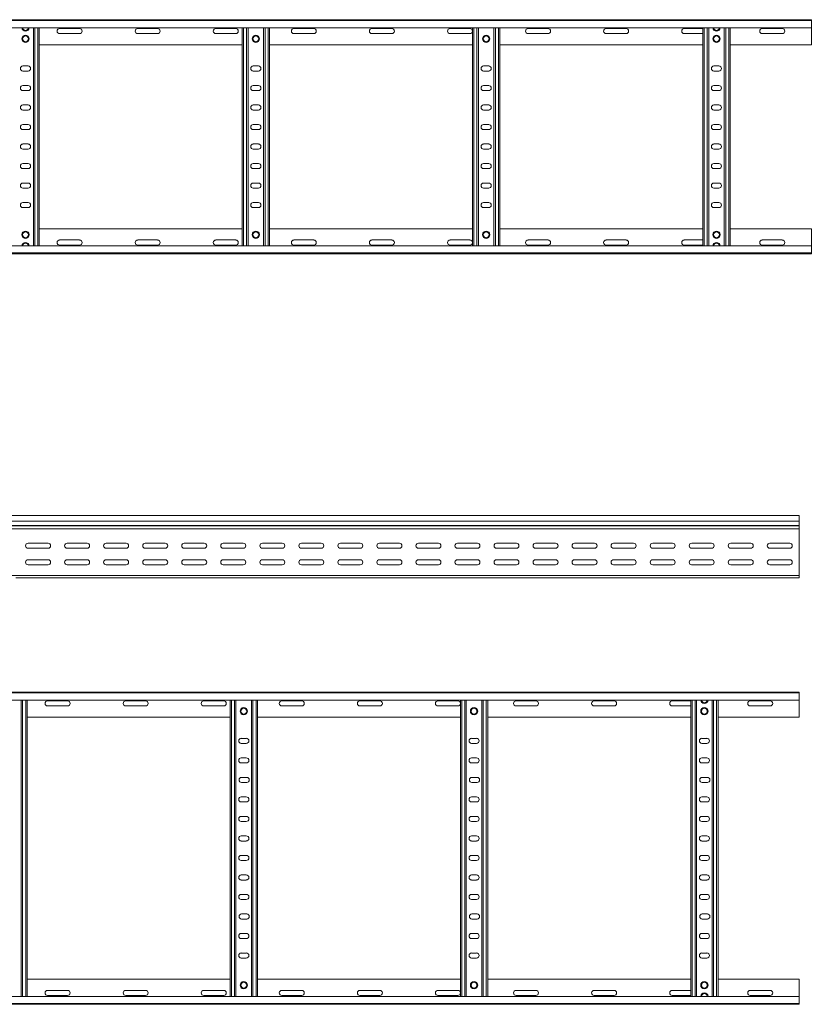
# Model space of a CAD drawing. Header units: millimetres. Extents: x -587 to 3585, y -4791 to -106.
# Tile 10 of 12: x 2571 to 3585, y -2365 to -1104. Entities that reach past the tile are written whole.
import ezdxf

# ---------------------------------------------------------------- set-up
doc = ezdxf.new("R2010")
doc.units = ezdxf.units.MM

msp = doc.modelspace()

# ---------------------------------------------------------------- linework, layer by layer
at = {"color": 7, "linetype": 'Continuous', "lineweight": 15}
for p, q in [((638.2, -1103.7), (3585.3, -1103.7)), ((3585.3, -1104.8), (638.3, -1104.8)), ((3585.3, -1103.7), (3585.3, -1104.8)), ((3585.3, -1104.8), (3585.3, -1113.9)), ((638.3, -1113.9), (3585.3, -1113.9)), ((2588.8, -1393.4), (2588.8, -1113.9)), ((2596.3, -1393.4), (2596.3, -1113.9)), ((2648, -1114.9), (2622.5, -1114.9)), ((2622.5, -1121.4), (2648, -1121.4)), ((2748, -1114.9), (2722.5, -1114.9)), ((2722.5, -1121.4), (2748, -1121.4)), ((2848, -1114.9), (2822.5, -1114.9)), ((2822.5, -1121.4), (2848, -1121.4)), ((2856.3, -1393.4), (2856.3, -1113.9)), ((2863.8, -1393.4), (2863.8, -1113.9)), ((2883.8, -1393.4), (2883.8, -1113.9)), ((2891.3, -1393.4), (2891.3, -1113.9)), ((2948, -1114.9), (2922.5, -1114.9)), ((2922.5, -1121.4), (2948, -1121.4)), ((3048, -1114.9), (3022.5, -1114.9)), ((3022.5, -1121.4), (3048, -1121.4)), ((3148, -1114.9), (3122.5, -1114.9)), ((3122.5, -1121.4), (3148, -1121.4)), ((3151.3, -1393.4), (3151.3, -1113.9)), ((3158.8, -1393.4), (3158.8, -1113.9)), ((3178.8, -1393.4), (3178.8, -1113.9)), ((3186.3, -1393.4), (3186.3, -1113.9)), ((3248, -1114.9), (3222.5, -1114.9)), ((3222.5, -1121.4), (3248, -1121.4)), ((3348, -1114.9), (3322.5, -1114.9)), ((3322.5, -1121.4), (3348, -1121.4)), ((3446.3, -1114.9), (3422.5, -1114.9)), ((3422.5, -1121.4), (3446.3, -1121.4)), ((3446.3, -1393.4), (3446.3, -1113.9)), ((3453.8, -1393.4), (3453.8, -1113.9)), ((3473.8, -1393.4), (3473.8, -1113.9)), ((3481.3, -1393.4), (3481.3, -1113.9)), ((3548, -1114.9), (3522.5, -1114.9)), ((3522.5, -1121.4), (3548, -1121.4)), ((3585.3, -1113.9), (3585.3, -1135.7)), ((2596.3, -1135.7), (2856.3, -1135.7)), ((2891.3, -1135.7), (3151.3, -1135.7)), ((3186.3, -1135.7), (3446.3, -1135.7)), ((3481.3, -1135.7), (3585.3, -1135.7)), ((2582, -1162.9), (2575.5, -1162.9)), ((2575.5, -1169.4), (2582, -1169.4)), ((2877, -1162.9), (2870.5, -1162.9)), ((2870.5, -1169.4), (2877, -1169.4)), ((3172, -1162.9), (3165.5, -1162.9)), ((3165.5, -1169.4), (3172, -1169.4)), ((3467, -1162.9), (3460.5, -1162.9)), ((3460.5, -1169.4), (3467, -1169.4)), ((2582, -1187.9), (2575.5, -1187.9)), ((2575.5, -1194.4), (2582, -1194.4)), ((2877, -1187.9), (2870.5, -1187.9)), ((2870.5, -1194.4), (2877, -1194.4)), ((3172, -1187.9), (3165.5, -1187.9)), ((3165.5, -1194.4), (3172, -1194.4)), ((3467, -1187.9), (3460.5, -1187.9)), ((3460.5, -1194.4), (3467, -1194.4)), ((2582, -1212.9), (2575.5, -1212.9)), ((2575.5, -1219.4), (2582, -1219.4)), ((2877, -1212.9), (2870.5, -1212.9)), ((2870.5, -1219.4), (2877, -1219.4)), ((3172, -1212.9), (3165.5, -1212.9)), ((3165.5, -1219.4), (3172, -1219.4)), ((3467, -1212.9), (3460.5, -1212.9)), ((3460.5, -1219.4), (3467, -1219.4)), ((2582, -1237.9), (2575.5, -1237.9)), ((2575.5, -1244.4), (2582, -1244.4)), ((2877, -1237.9), (2870.5, -1237.9)), ((2870.5, -1244.4), (2877, -1244.4)), ((3172, -1237.9), (3165.5, -1237.9)), ((3165.5, -1244.4), (3172, -1244.4)), ((3467, -1237.9), (3460.5, -1237.9)), ((3460.5, -1244.4), (3467, -1244.4)), ((2582, -1262.9), (2575.5, -1262.9)), ((2575.5, -1269.4), (2582, -1269.4)), ((2877, -1262.9), (2870.5, -1262.9)), ((2870.5, -1269.4), (2877, -1269.4)), ((3172, -1262.9), (3165.5, -1262.9)), ((3165.5, -1269.4), (3172, -1269.4)), ((3467, -1262.9), (3460.5, -1262.9)), ((3460.5, -1269.4), (3467, -1269.4)), ((2582, -1287.9), (2575.5, -1287.9)), ((2575.5, -1294.4), (2582, -1294.4)), ((2877, -1287.9), (2870.5, -1287.9)), ((2870.5, -1294.4), (2877, -1294.4)), ((3172, -1287.9), (3165.5, -1287.9)), ((3165.5, -1294.4), (3172, -1294.4)), ((3467, -1287.9), (3460.5, -1287.9)), ((3460.5, -1294.4), (3467, -1294.4)), ((2582, -1312.9), (2575.5, -1312.9)), ((2575.5, -1319.4), (2582, -1319.4)), ((2877, -1312.9), (2870.5, -1312.9)), ((2870.5, -1319.4), (2877, -1319.4)), ((3172, -1312.9), (3165.5, -1312.9)), ((3165.5, -1319.4), (3172, -1319.4)), ((3467, -1312.9), (3460.5, -1312.9)), ((3460.5, -1319.4), (3467, -1319.4)), ((2582, -1337.9), (2575.5, -1337.9)), ((2575.5, -1344.4), (2582, -1344.4)), ((2877, -1337.9), (2870.5, -1337.9)), ((2870.5, -1344.4), (2877, -1344.4)), ((3172, -1337.9), (3165.5, -1337.9)), ((3165.5, -1344.4), (3172, -1344.4)), ((3467, -1337.9), (3460.5, -1337.9)), ((3460.5, -1344.4), (3467, -1344.4)), ((2596.3, -1371.7), (2856.3, -1371.7)), ((2891.3, -1371.7), (3151.3, -1371.7)), ((3186.3, -1371.7), (3446.3, -1371.7)), ((3481.3, -1371.7), (3585.3, -1371.7)), ((3585.3, -1393.4), (3585.3, -1371.7)), ((2622.5, -1385.9), (2648, -1385.9)), ((2722.5, -1385.9), (2748, -1385.9)), ((2822.5, -1385.9), (2848, -1385.9)), ((2922.5, -1385.9), (2948, -1385.9)), ((3022.5, -1385.9), (3048, -1385.9)), ((3122.5, -1385.9), (3148, -1385.9)), ((3222.5, -1385.9), (3248, -1385.9)), ((3322.5, -1385.9), (3348, -1385.9)), ((3422.5, -1385.9), (3446.3, -1385.9)), ((3522.5, -1385.9), (3548, -1385.9)), ((3585.3, -1393.4), (638.3, -1393.4)), ((2648, -1392.4), (2622.5, -1392.4)), ((2748, -1392.4), (2722.5, -1392.4)), ((2848, -1392.4), (2822.5, -1392.4)), ((2948, -1392.4), (2922.5, -1392.4)), ((3048, -1392.4), (3022.5, -1392.4)), ((3148, -1392.4), (3122.5, -1392.4)), ((3248, -1392.4), (3222.5, -1392.4)), ((3348, -1392.4), (3322.5, -1392.4)), ((3446.3, -1392.4), (3422.5, -1392.4)), ((3548, -1392.4), (3522.5, -1392.4)), ((3585.3, -1402.5), (3585.3, -1393.4)), ((638.2, -1403.7), (3585.3, -1403.7)), ((638.3, -1402.5), (3585.3, -1402.5)), ((3585.3, -1403.7), (3585.3, -1402.5)), ((3569.8, -1738.8), (622.8, -1738.8)), ((3569.8, -1746.3), (3569.8, -1738.8)), ((622.8, -1746.3), (3569.8, -1746.3)), ((622.8, -1751.6), (3569.8, -1751.6)), ((622.8, -1751.9), (3569.8, -1751.9)), ((3569.8, -1751.6), (3569.8, -1746.3)), ((3569.8, -1751.6), (3569.8, -1751.9)), ((3569.8, -1756.1), (3569.8, -1751.9)), ((622.7, -1756.1), (3569.8, -1756.1)), ((3569.8, -1756.1), (3569.8, -1815.8)), ((2582.1, -1774.3), (2607.6, -1774.3)), ((2632.1, -1774.3), (2657.6, -1774.3)), ((2682.1, -1774.3), (2707.6, -1774.3)), ((2732.1, -1774.3), (2757.6, -1774.3)), ((2782.1, -1774.3), (2807.6, -1774.3)), ((2832.1, -1774.3), (2857.6, -1774.3)), ((2882.1, -1774.3), (2907.6, -1774.3)), ((2932.1, -1774.3), (2957.6, -1774.3)), ((2982.1, -1774.3), (3007.6, -1774.3)), ((3032.1, -1774.3), (3057.6, -1774.3)), ((3082.1, -1774.3), (3107.6, -1774.3)), ((3132.1, -1774.3), (3157.6, -1774.3)), ((3182.1, -1774.3), (3207.6, -1774.3)), ((3232.1, -1774.3), (3257.6, -1774.3)), ((3282.1, -1774.3), (3307.6, -1774.3)), ((3332.1, -1774.3), (3357.6, -1774.3)), ((3382.1, -1774.3), (3407.6, -1774.3)), ((3432.1, -1774.3), (3457.6, -1774.3)), ((3482.1, -1774.3), (3507.6, -1774.3)), ((3532.1, -1774.3), (3557.6, -1774.3)), ((2607.6, -1780.8), (2582.1, -1780.8)), ((2657.6, -1780.8), (2632.1, -1780.8)), ((2707.6, -1780.8), (2682.1, -1780.8)), ((2757.6, -1780.8), (2732.1, -1780.8)), ((2807.6, -1780.8), (2782.1, -1780.8)), ((2857.6, -1780.8), (2832.1, -1780.8)), ((2907.6, -1780.8), (2882.1, -1780.8)), ((2957.6, -1780.8), (2932.1, -1780.8)), ((3007.6, -1780.8), (2982.1, -1780.8)), ((3057.6, -1780.8), (3032.1, -1780.8)), ((3107.6, -1780.8), (3082.1, -1780.8)), ((3157.6, -1780.8), (3132.1, -1780.8)), ((3207.6, -1780.8), (3182.1, -1780.8)), ((3257.6, -1780.8), (3232.1, -1780.8)), ((3307.6, -1780.8), (3282.1, -1780.8)), ((3357.6, -1780.8), (3332.1, -1780.8)), ((3407.6, -1780.8), (3382.1, -1780.8)), ((3457.6, -1780.8), (3432.1, -1780.8)), ((3507.6, -1780.8), (3482.1, -1780.8)), ((3557.6, -1780.8), (3532.1, -1780.8)), ((2582.1, -1795.6), (2607.6, -1795.6)), ((2607.6, -1802.1), (2582.1, -1802.1)), ((2632.1, -1795.6), (2657.6, -1795.6)), ((2657.6, -1802.1), (2632.1, -1802.1)), ((2682.1, -1795.6), (2707.6, -1795.6)), ((2707.6, -1802.1), (2682.1, -1802.1)), ((2732.1, -1795.6), (2757.6, -1795.6)), ((2757.6, -1802.1), (2732.1, -1802.1)), ((2782.1, -1795.6), (2807.6, -1795.6)), ((2807.6, -1802.1), (2782.1, -1802.1)), ((2832.1, -1795.6), (2857.6, -1795.6)), ((2857.6, -1802.1), (2832.1, -1802.1)), ((2842.6, -1801.9), (2846.5, -1801.9)), ((2882.1, -1795.6), (2907.6, -1795.6)), ((2907.6, -1802.1), (2882.1, -1802.1)), ((2932.1, -1795.6), (2957.6, -1795.6)), ((2957.6, -1802.1), (2932.1, -1802.1)), ((2982.1, -1795.6), (3007.6, -1795.6)), ((3007.6, -1802.1), (2982.1, -1802.1)), ((3032.1, -1795.6), (3057.6, -1795.6)), ((3057.6, -1802.1), (3032.1, -1802.1)), ((3082.1, -1795.6), (3107.6, -1795.6)), ((3107.6, -1802.1), (3082.1, -1802.1)), ((3132.1, -1795.6), (3157.6, -1795.6)), ((3157.6, -1802.1), (3132.1, -1802.1)), ((3137.6, -1801.9), (3141.5, -1801.9)), ((3182.1, -1795.6), (3207.6, -1795.6)), ((3207.6, -1802.1), (3182.1, -1802.1)), ((3232.1, -1795.6), (3257.6, -1795.6)), ((3257.6, -1802.1), (3232.1, -1802.1)), ((3282.1, -1795.6), (3307.6, -1795.6)), ((3307.6, -1802.1), (3282.1, -1802.1)), ((3332.1, -1795.6), (3357.6, -1795.6)), ((3357.6, -1802.1), (3332.1, -1802.1)), ((3382.1, -1795.6), (3407.6, -1795.6)), ((3407.6, -1802.1), (3382.1, -1802.1)), ((3432.1, -1795.6), (3457.6, -1795.6)), ((3457.6, -1802.1), (3432.1, -1802.1)), ((3432.6, -1801.9), (3436.5, -1801.9)), ((3482.1, -1795.6), (3507.6, -1795.6)), ((3507.6, -1802.1), (3482.1, -1802.1)), ((3532.1, -1795.6), (3557.6, -1795.6)), ((3557.6, -1802.1), (3532.1, -1802.1)), ((622.8, -1815.8), (3569.8, -1815.8)), ((3569.8, -1818.8), (3569.8, -1815.8)), ((2566.2, -1818.8), (3445.4, -1818.8)), ((3445.4, -1818.8), (3451.2, -1818.8)), ((3451.2, -1818.8), (3569.8, -1818.8)), ((622.7, -1965.1), (3569.8, -1965.1)), ((3569.8, -1966.2), (622.8, -1966.2)), ((3569.8, -1965.1), (3569.8, -1966.2)), ((3569.8, -1966.2), (3569.8, -1975.3)), ((622.8, -1975.3), (3569.8, -1975.3)), ((2573.3, -2354.9), (2573.3, -1975.3)), ((2580.8, -2354.9), (2580.8, -1975.3)), ((2632.6, -1976.4), (2607.1, -1976.4)), ((2732.6, -1976.4), (2707.1, -1976.4)), ((2832.6, -1976.4), (2807.1, -1976.4)), ((2840.8, -2354.9), (2840.8, -1975.3)), ((2848.3, -2354.9), (2848.3, -1975.3)), ((2868.3, -2354.9), (2868.3, -1975.3)), ((2875.8, -2354.9), (2875.8, -1975.3)), ((2932.6, -1976.4), (2907.1, -1976.4)), ((3032.6, -1976.4), (3007.1, -1976.4)), ((3132.6, -1976.4), (3107.1, -1976.4)), ((3135.8, -2354.9), (3135.8, -1975.3)), ((3143.3, -2354.9), (3143.3, -1975.3)), ((3163.3, -2354.9), (3163.3, -1975.3)), ((3170.8, -2354.9), (3170.8, -1975.3)), ((3232.6, -1976.4), (3207.1, -1976.4)), ((3332.6, -1976.4), (3307.1, -1976.4)), ((3430.8, -1976.4), (3407.1, -1976.4)), ((3430.8, -2354.9), (3430.8, -1975.3)), ((3438.3, -2354.9), (3438.3, -1975.3)), ((3458.3, -2354.9), (3458.3, -1975.3)), ((3465.8, -2354.9), (3465.8, -1975.3)), ((3532.6, -1976.4), (3507.1, -1976.4)), ((3569.8, -1975.3), (3569.8, -1997.1)), ((2607.1, -1982.9), (2632.6, -1982.9)), ((2707.1, -1982.9), (2732.6, -1982.9)), ((2807.1, -1982.9), (2832.6, -1982.9)), ((2907.1, -1982.9), (2932.6, -1982.9)), ((3007.1, -1982.9), (3032.6, -1982.9)), ((3107.1, -1982.9), (3132.6, -1982.9)), ((3207.1, -1982.9), (3232.6, -1982.9)), ((3307.1, -1982.9), (3332.6, -1982.9)), ((3407.1, -1982.9), (3430.8, -1982.9)), ((3507.1, -1982.9), (3532.6, -1982.9)), ((2580.8, -1997.1), (2840.8, -1997.1)), ((2875.8, -1997.1), (3135.8, -1997.1)), ((3170.8, -1997.1), (3430.8, -1997.1)), ((3465.8, -1997.1), (3569.8, -1997.1)), ((2861.6, -2024.4), (2855.1, -2024.4)), ((2855.1, -2030.9), (2861.6, -2030.9)), ((3156.6, -2024.4), (3150.1, -2024.4)), ((3150.1, -2030.9), (3156.6, -2030.9)), ((3451.6, -2024.4), (3445.1, -2024.4)), ((3445.1, -2030.9), (3451.6, -2030.9)), ((2861.6, -2049.4), (2855.1, -2049.4)), ((2855.1, -2055.9), (2861.6, -2055.9)), ((3156.6, -2049.4), (3150.1, -2049.4)), ((3150.1, -2055.9), (3156.6, -2055.9)), ((3451.6, -2049.4), (3445.1, -2049.4)), ((3445.1, -2055.9), (3451.6, -2055.9)), ((2862.1, -2074.4), (2855.6, -2074.4)), ((2855.6, -2080.9), (2862.1, -2080.9)), ((3157.1, -2074.4), (3150.6, -2074.4)), ((3150.6, -2080.9), (3157.1, -2080.9)), ((3452.1, -2074.4), (3445.6, -2074.4)), ((3445.6, -2080.9), (3452.1, -2080.9)), ((2861.6, -2099.4), (2855.1, -2099.4)), ((2855.1, -2105.9), (2861.6, -2105.9)), ((3156.6, -2099.4), (3150.1, -2099.4)), ((3150.1, -2105.9), (3156.6, -2105.9)), ((3451.6, -2099.4), (3445.1, -2099.4)), ((3445.1, -2105.9), (3451.6, -2105.9)), ((2861.6, -2124.4), (2855.1, -2124.4)), ((2855.1, -2130.9), (2861.6, -2130.9)), ((3156.6, -2124.4), (3150.1, -2124.4)), ((3150.1, -2130.9), (3156.6, -2130.9)), ((3451.6, -2124.4), (3445.1, -2124.4)), ((3445.1, -2130.9), (3451.6, -2130.9)), ((2861.6, -2149.4), (2855.1, -2149.4)), ((2855.1, -2155.9), (2861.6, -2155.9)), ((3156.6, -2149.4), (3150.1, -2149.4)), ((3150.1, -2155.9), (3156.6, -2155.9)), ((3451.6, -2149.4), (3445.1, -2149.4)), ((3445.1, -2155.9), (3451.6, -2155.9)), ((2861.6, -2174.4), (2855.1, -2174.4)), ((2855.1, -2180.9), (2861.6, -2180.9)), ((3156.6, -2174.4), (3150.1, -2174.4)), ((3150.1, -2180.9), (3156.6, -2180.9)), ((3451.6, -2174.4), (3445.1, -2174.4)), ((3445.1, -2180.9), (3451.6, -2180.9)), ((2861.6, -2199.4), (2855.1, -2199.4)), ((2855.1, -2205.9), (2861.6, -2205.9)), ((3156.6, -2199.4), (3150.1, -2199.4)), ((3150.1, -2205.9), (3156.6, -2205.9)), ((3451.6, -2199.4), (3445.1, -2199.4)), ((3445.1, -2205.9), (3451.6, -2205.9)), ((2861.6, -2224.4), (2855.1, -2224.4)), ((2855.1, -2230.9), (2861.6, -2230.9)), ((3156.6, -2224.4), (3150.1, -2224.4)), ((3150.1, -2230.9), (3156.6, -2230.9)), ((3451.6, -2224.4), (3445.1, -2224.4)), ((3445.1, -2230.9), (3451.6, -2230.9)), ((2862.1, -2249.4), (2855.6, -2249.4)), ((2855.6, -2255.9), (2862.1, -2255.9)), ((3157.1, -2249.4), (3150.6, -2249.4)), ((3150.6, -2255.9), (3157.1, -2255.9)), ((3452.1, -2249.4), (3445.6, -2249.4)), ((3445.6, -2255.9), (3452.1, -2255.9)), ((2861.6, -2274.4), (2855.1, -2274.4)), ((2855.1, -2280.9), (2861.6, -2280.9)), ((3156.6, -2274.4), (3150.1, -2274.4)), ((3150.1, -2280.9), (3156.6, -2280.9)), ((3451.6, -2274.4), (3445.1, -2274.4)), ((3445.1, -2280.9), (3451.6, -2280.9)), ((2861.6, -2299.4), (2855.1, -2299.4)), ((2855.1, -2305.9), (2861.6, -2305.9)), ((3156.6, -2299.4), (3150.1, -2299.4)), ((3150.1, -2305.9), (3156.6, -2305.9)), ((3451.6, -2299.4), (3445.1, -2299.4)), ((3445.1, -2305.9), (3451.6, -2305.9)), ((2580.8, -2333.1), (2840.8, -2333.1)), ((2875.8, -2333.1), (3135.8, -2333.1)), ((3170.8, -2333.1), (3430.8, -2333.1)), ((3465.8, -2333.1), (3569.8, -2333.1)), ((3569.8, -2354.9), (3569.8, -2333.1)), ((3569.8, -2354.9), (622.8, -2354.9)), ((2607.1, -2347.4), (2632.6, -2347.4)), ((2632.6, -2353.9), (2607.1, -2353.9)), ((2707.1, -2347.4), (2732.6, -2347.4)), ((2732.6, -2353.9), (2707.1, -2353.9)), ((2807.1, -2347.4), (2832.6, -2347.4)), ((2832.6, -2353.9), (2807.1, -2353.9)), ((2907.1, -2347.4), (2932.6, -2347.4)), ((2932.6, -2353.9), (2907.1, -2353.9)), ((3007.1, -2347.4), (3032.6, -2347.4)), ((3032.6, -2353.9), (3007.1, -2353.9)), ((3107.1, -2347.4), (3132.6, -2347.4)), ((3132.6, -2353.9), (3107.1, -2353.9)), ((3207.1, -2347.4), (3232.6, -2347.4)), ((3232.6, -2353.9), (3207.1, -2353.9)), ((3307.1, -2347.4), (3332.6, -2347.4)), ((3332.6, -2353.9), (3307.1, -2353.9)), ((3407.1, -2347.4), (3430.8, -2347.4)), ((3430.8, -2353.9), (3407.1, -2353.9)), ((3507.1, -2347.4), (3532.6, -2347.4)), ((3532.6, -2353.9), (3507.1, -2353.9)), ((3569.8, -2364), (3569.8, -2354.9)), ((622.7, -2365.1), (3569.8, -2365.1)), ((622.8, -2364), (3569.8, -2364)), ((3569.8, -2365.1), (3569.8, -2364))]:
    msp.add_line(p, q, dxfattribs=at)
at = {"color": 8, "linetype": 'Continuous', "lineweight": 15}
for p, q in [((2590.6, -1393.4), (2590.6, -1113.9)), ((2594.5, -1393.4), (2594.5, -1113.9)), ((2858.1, -1393.4), (2858.1, -1113.9)), ((2862, -1393.4), (2862, -1113.9)), ((2885.6, -1393.4), (2885.6, -1113.9)), ((2889.5, -1393.4), (2889.5, -1113.9)), ((3153.1, -1393.4), (3153.1, -1113.9)), ((3157, -1393.4), (3157, -1113.9)), ((3180.6, -1393.4), (3180.6, -1113.9)), ((3184.5, -1393.4), (3184.5, -1113.9)), ((3448.1, -1393.4), (3448.1, -1113.9)), ((3452, -1393.4), (3452, -1113.9)), ((3475.6, -1393.4), (3475.6, -1113.9)), ((3479.5, -1393.4), (3479.5, -1113.9)), ((2842.6, -1801.9), (2842.6, -1802.1)), ((2846.5, -1802.1), (2846.5, -1801.9)), ((3137.6, -1801.9), (3137.6, -1802.1)), ((3141.5, -1802.1), (3141.5, -1801.9)), ((3432.6, -1801.9), (3432.6, -1802.1)), ((3436.5, -1802.1), (3436.5, -1801.9)), ((2575.1, -2354.9), (2575.1, -1975.3)), ((2579, -2354.9), (2579, -1975.3)), ((2842.6, -2354.9), (2842.6, -1975.3)), ((2846.5, -2354.9), (2846.5, -1975.3)), ((2870.1, -2354.9), (2870.1, -1975.3)), ((2874, -2354.9), (2874, -1975.3)), ((3137.6, -2354.9), (3137.6, -1975.3)), ((3141.5, -2354.9), (3141.5, -1975.3)), ((3165.1, -2354.9), (3165.1, -1975.3)), ((3169, -2354.9), (3169, -1975.3)), ((3432.6, -2354.9), (3432.6, -1975.3)), ((3436.5, -2354.9), (3436.5, -1975.3)), ((3460.1, -2354.9), (3460.1, -1975.3)), ((3464, -2354.9), (3464, -1975.3))]:
    msp.add_line(p, q, dxfattribs=at)
at = {"color": 7, "linetype": 'Continuous', "lineweight": 15}
for centre, radius in [((2578.8, -1128.2), 4.75), ((2578.8, -1128.2), 3.75), ((2873.8, -1128.2), 4.75), ((2873.8, -1128.2), 3.75), ((3168.8, -1128.2), 4.75), ((3168.8, -1128.2), 3.75), ((3463.8, -1128.2), 4.75), ((3463.8, -1128.2), 3.75), ((2578.8, -1379.2), 4.75), ((2873.8, -1379.2), 4.75), ((3168.8, -1379.2), 4.75), ((3463.8, -1379.2), 4.75), ((2578.8, -1379.2), 3.75), ((2873.8, -1379.2), 3.75), ((3168.8, -1379.2), 3.75), ((3463.8, -1379.2), 3.75), ((2858.3, -1989.6), 4.75), ((2858.3, -1989.6), 3.75), ((3153.3, -1989.6), 4.75), ((3153.3, -1989.6), 3.75), ((3448.3, -1989.6), 4.75), ((3448.3, -1989.6), 3.75), ((2858.3, -2340.6), 4.75), ((2858.3, -2340.6), 3.75), ((3153.3, -2340.6), 4.75), ((3153.3, -2340.6), 3.75), ((3448.3, -2340.6), 4.75), ((3448.3, -2340.6), 3.75)]:
    msp.add_circle(centre, radius, dxfattribs=at)
for centre, radius, start, end in [((2578.8, -1113.6), 4.75, 183.9233, 356.0767), ((2622.5, -1118.2), 3.25, 90, 270), ((2648, -1118.2), 3.25, 270, 90), ((2722.5, -1118.2), 3.25, 90, 270), ((2748, -1118.2), 3.25, 270, 90), ((2822.5, -1118.2), 3.25, 90, 270), ((2848, -1118.2), 3.25, 270, 90), ((2922.5, -1118.2), 3.25, 90, 270), ((2948, -1118.2), 3.25, 270, 90), ((3022.5, -1118.2), 3.25, 90, 270), ((3048, -1118.2), 3.25, 270, 90), ((3122.5, -1118.2), 3.25, 90, 270), ((3148, -1118.2), 3.25, 270, 90), ((3222.5, -1118.2), 3.25, 90, 270), ((3248, -1118.2), 3.25, 270, 90), ((3322.5, -1118.2), 3.25, 90, 270), ((3348, -1118.2), 3.25, 270, 90), ((3422.5, -1118.2), 3.25, 90, 270), ((3463.8, -1113.6), 4.75, 183.9233, 356.0767), ((3522.5, -1118.2), 3.25, 90, 270), ((3548, -1118.2), 3.25, 270, 90), ((2575.5, -1166.2), 3.25, 90, 270), ((2582, -1166.2), 3.25, 270, 90), ((2870.5, -1166.2), 3.25, 90, 270), ((2877, -1166.2), 3.25, 270, 90), ((3165.5, -1166.2), 3.25, 90, 270), ((3172, -1166.2), 3.25, 270, 90), ((3460.5, -1166.2), 3.25, 90, 270), ((3467, -1166.2), 3.25, 270, 90), ((2575.5, -1191.2), 3.25, 90, 270), ((2582, -1191.2), 3.25, 270, 90), ((2870.5, -1191.2), 3.25, 90, 270), ((2877, -1191.2), 3.25, 270, 90), ((3165.5, -1191.2), 3.25, 90, 270), ((3172, -1191.2), 3.25, 270, 90), ((3460.5, -1191.2), 3.25, 90, 270), ((3467, -1191.2), 3.25, 270, 90), ((2575.5, -1216.2), 3.25, 90, 270), ((2582, -1216.2), 3.25, 270, 90), ((2870.5, -1216.2), 3.25, 90, 270), ((2877, -1216.2), 3.25, 270, 90), ((3165.5, -1216.2), 3.25, 90, 270), ((3172, -1216.2), 3.25, 270, 90), ((3460.5, -1216.2), 3.25, 90, 270), ((3467, -1216.2), 3.25, 270, 90), ((2575.5, -1241.2), 3.25, 90, 270), ((2582, -1241.2), 3.25, 270, 90), ((2870.5, -1241.2), 3.25, 90, 270), ((2877, -1241.2), 3.25, 270, 90), ((3165.5, -1241.2), 3.25, 90, 270), ((3172, -1241.2), 3.25, 270, 90), ((3460.5, -1241.2), 3.25, 90, 270), ((3467, -1241.2), 3.25, 270, 90), ((2575.5, -1266.2), 3.25, 90, 270), ((2582, -1266.2), 3.25, 270, 90), ((2870.5, -1266.2), 3.25, 90, 270), ((2877, -1266.2), 3.25, 270, 90), ((3165.5, -1266.2), 3.25, 90, 270), ((3172, -1266.2), 3.25, 270, 90), ((3460.5, -1266.2), 3.25, 90, 270), ((3467, -1266.2), 3.25, 270, 90), ((2575.5, -1291.2), 3.25, 90, 270), ((2582, -1291.2), 3.25, 270, 90), ((2870.5, -1291.2), 3.25, 90, 270), ((2877, -1291.2), 3.25, 270, 90), ((3165.5, -1291.2), 3.25, 90, 270), ((3172, -1291.2), 3.25, 270, 90), ((3460.5, -1291.2), 3.25, 90, 270), ((3467, -1291.2), 3.25, 270, 90), ((2575.5, -1316.2), 3.25, 90, 270), ((2582, -1316.2), 3.25, 270, 90), ((2870.5, -1316.2), 3.25, 90, 270), ((2877, -1316.2), 3.25, 270, 90), ((3165.5, -1316.2), 3.25, 90, 270), ((3172, -1316.2), 3.25, 270, 90), ((3460.5, -1316.2), 3.25, 90, 270), ((3467, -1316.2), 3.25, 270, 90), ((2575.5, -1341.2), 3.25, 90, 270), ((2582, -1341.2), 3.25, 270, 90), ((2870.5, -1341.2), 3.25, 90, 270), ((2877, -1341.2), 3.25, 270, 90), ((3165.5, -1341.2), 3.25, 90, 270), ((3172, -1341.2), 3.25, 270, 90), ((3460.5, -1341.2), 3.25, 90, 270), ((3467, -1341.2), 3.25, 270, 90), ((2622.5, -1389.2), 3.25, 90, 270), ((2648, -1389.2), 3.25, 270, 90), ((2722.5, -1389.2), 3.25, 90, 270), ((2748, -1389.2), 3.25, 270, 90), ((2822.5, -1389.2), 3.25, 90, 270), ((2848, -1389.2), 3.25, 270, 90), ((2922.5, -1389.2), 3.25, 90, 270), ((2948, -1389.2), 3.25, 270, 90), ((3022.5, -1389.2), 3.25, 90, 270), ((3048, -1389.2), 3.25, 270, 90), ((3122.5, -1389.2), 3.25, 90, 270), ((3148, -1389.2), 3.25, 270, 90), ((3222.5, -1389.2), 3.25, 90, 270), ((3248, -1389.2), 3.25, 270, 90), ((3322.5, -1389.2), 3.25, 90, 270), ((3348, -1389.2), 3.25, 270, 90), ((3422.5, -1389.2), 3.25, 90, 270), ((3522.5, -1389.2), 3.25, 90, 270), ((3548, -1389.2), 3.25, 270, 90), ((2578.8, -1393.8), 4.75, 3.9233, 176.0767), ((3463.8, -1393.8), 4.75, 3.9233, 176.0767), ((2582.1, -1777.6), 3.25, 90, 270), ((2607.6, -1777.6), 3.25, 270, 90), ((2632.1, -1777.6), 3.25, 90, 270), ((2657.6, -1777.6), 3.25, 270, 90), ((2682.1, -1777.6), 3.25, 90, 270), ((2707.6, -1777.6), 3.25, 270, 90), ((2732.1, -1777.6), 3.25, 90, 270), ((2757.6, -1777.6), 3.25, 270, 90), ((2782.1, -1777.6), 3.25, 90, 270), ((2807.6, -1777.6), 3.25, 270, 90), ((2832.1, -1777.6), 3.25, 90, 270), ((2857.6, -1777.6), 3.25, 270, 90), ((2882.1, -1777.6), 3.25, 90, 270), ((2907.6, -1777.6), 3.25, 270, 90), ((2932.1, -1777.6), 3.25, 90, 270), ((2957.6, -1777.6), 3.25, 270, 90), ((2982.1, -1777.6), 3.25, 90, 270), ((3007.6, -1777.6), 3.25, 270, 90), ((3032.1, -1777.6), 3.25, 90, 270), ((3057.6, -1777.6), 3.25, 270, 90), ((3082.1, -1777.6), 3.25, 90, 270), ((3107.6, -1777.6), 3.25, 270, 90), ((3132.1, -1777.6), 3.25, 90, 270), ((3157.6, -1777.6), 3.25, 270, 90), ((3182.1, -1777.6), 3.25, 90, 270), ((3207.6, -1777.6), 3.25, 270, 90), ((3232.1, -1777.6), 3.25, 90, 270), ((3257.6, -1777.6), 3.25, 270, 90), ((3282.1, -1777.6), 3.25, 90, 270), ((3307.6, -1777.6), 3.25, 270, 90), ((3332.1, -1777.6), 3.25, 90, 270), ((3357.6, -1777.6), 3.25, 270, 90), ((3382.1, -1777.6), 3.25, 90, 270), ((3407.6, -1777.6), 3.25, 270, 90), ((3432.1, -1777.6), 3.25, 90, 270), ((3457.6, -1777.6), 3.25, 270, 90), ((3482.1, -1777.6), 3.25, 90, 270), ((3507.6, -1777.6), 3.25, 270, 90), ((3532.1, -1777.6), 3.25, 90, 270), ((3557.6, -1777.6), 3.25, 270, 90), ((2582.1, -1798.8), 3.25, 90, 270), ((2607.6, -1798.8), 3.25, 270, 90), ((2632.1, -1798.8), 3.25, 90, 270), ((2657.6, -1798.8), 3.25, 270, 90), ((2682.1, -1798.8), 3.25, 90, 270), ((2707.6, -1798.8), 3.25, 270, 90), ((2732.1, -1798.8), 3.25, 90, 270), ((2757.6, -1798.8), 3.25, 270, 90), ((2782.1, -1798.8), 3.25, 90, 270), ((2807.6, -1798.8), 3.25, 270, 90), ((2832.1, -1798.8), 3.25, 90, 270), ((2842.6, -1803.7), 1.8, 90, 116.5628), ((2846.5, -1803.7), 1.8, 63.4372, 90), ((2857.6, -1798.8), 3.25, 270, 90), ((2882.1, -1798.8), 3.25, 90, 270), ((2907.6, -1798.8), 3.25, 270, 90), ((2932.1, -1798.8), 3.25, 90, 270), ((2957.6, -1798.8), 3.25, 270, 90), ((2982.1, -1798.8), 3.25, 90, 270), ((3007.6, -1798.8), 3.25, 270, 90), ((3032.1, -1798.8), 3.25, 90, 270), ((3057.6, -1798.8), 3.25, 270, 90), ((3082.1, -1798.8), 3.25, 90, 270), ((3107.6, -1798.8), 3.25, 270, 90), ((3132.1, -1798.8), 3.25, 90, 270), ((3137.6, -1803.7), 1.8, 90, 116.5628), ((3141.5, -1803.7), 1.8, 63.4372, 90), ((3157.6, -1798.8), 3.25, 270, 90), ((3182.1, -1798.8), 3.25, 90, 270), ((3207.6, -1798.8), 3.25, 270, 90), ((3232.1, -1798.8), 3.25, 90, 270), ((3257.6, -1798.8), 3.25, 270, 90), ((3282.1, -1798.8), 3.25, 90, 270), ((3307.6, -1798.8), 3.25, 270, 90), ((3332.1, -1798.8), 3.25, 90, 270), ((3357.6, -1798.8), 3.25, 270, 90), ((3382.1, -1798.8), 3.25, 90, 270), ((3407.6, -1798.8), 3.25, 270, 90), ((3432.1, -1798.8), 3.25, 90, 270), ((3432.6, -1803.7), 1.8, 90, 115.9384), ((3436.5, -1803.7), 1.8, 63.4372, 90), ((3457.6, -1798.8), 3.25, 270, 90), ((3482.1, -1798.8), 3.25, 90, 270), ((3507.6, -1798.8), 3.25, 270, 90), ((3532.1, -1798.8), 3.25, 90, 270), ((3557.6, -1798.8), 3.25, 270, 90), ((2607.1, -1979.6), 3.25, 90, 270), ((2632.6, -1979.6), 3.25, 270, 90), ((2707.1, -1979.6), 3.25, 90, 270), ((2732.6, -1979.6), 3.25, 270, 90), ((2807.1, -1979.6), 3.25, 90, 270), ((2832.6, -1979.6), 3.25, 270, 90), ((2907.1, -1979.6), 3.25, 90, 270), ((2932.6, -1979.6), 3.25, 270, 90), ((3007.1, -1979.6), 3.25, 90, 270), ((3032.6, -1979.6), 3.25, 270, 90), ((3107.1, -1979.6), 3.25, 90, 270), ((3132.6, -1979.6), 3.25, 270, 90), ((3207.1, -1979.6), 3.25, 90, 270), ((3232.6, -1979.6), 3.25, 270, 90), ((3307.1, -1979.6), 3.25, 90, 270), ((3332.6, -1979.6), 3.25, 270, 90), ((3407.1, -1979.6), 3.25, 90, 270), ((3448.3, -1975), 4.75, 183.9233, 356.0767), ((3507.1, -1979.6), 3.25, 90, 270), ((3532.6, -1979.6), 3.25, 270, 90), ((2855.1, -2027.6), 3.25, 90, 270), ((2861.6, -2027.6), 3.25, 270, 90), ((3150.1, -2027.6), 3.25, 90, 270), ((3156.6, -2027.6), 3.25, 270, 90), ((3445.1, -2027.6), 3.25, 90, 270), ((3451.6, -2027.6), 3.25, 270, 90), ((2855.1, -2052.6), 3.25, 89.9999, 269.9999), ((2861.6, -2052.6), 3.25, 269.9999, 89.9999), ((3150.1, -2052.6), 3.25, 89.9999, 269.9999), ((3156.6, -2052.6), 3.25, 269.9999, 89.9999), ((3445.1, -2052.6), 3.25, 89.9999, 269.9999), ((3451.6, -2052.6), 3.25, 269.9999, 89.9999), ((2855.6, -2077.6), 3.25, 90, 270), ((2862.1, -2077.6), 3.25, 270, 90), ((3150.6, -2077.6), 3.25, 90, 270), ((3157.1, -2077.6), 3.25, 270, 90), ((3445.6, -2077.6), 3.25, 90, 270), ((3452.1, -2077.6), 3.25, 270, 90), ((2855.1, -2102.6), 3.25, 90.0001, 270.0001), ((2861.6, -2102.6), 3.25, 270.0001, 90.0001), ((3150.1, -2102.6), 3.25, 90.0001, 270.0001), ((3156.6, -2102.6), 3.25, 270.0001, 90.0001), ((3445.1, -2102.6), 3.25, 90.0001, 270.0001), ((3451.6, -2102.6), 3.25, 270.0001, 90.0001), ((2855.1, -2127.6), 3.25, 90, 270), ((2861.6, -2127.6), 3.25, 270, 90), ((3150.1, -2127.6), 3.25, 90, 270), ((3156.6, -2127.6), 3.25, 270, 90), ((3445.1, -2127.6), 3.25, 90, 270), ((3451.6, -2127.6), 3.25, 270, 90), ((2855.1, -2152.6), 3.25, 89.9999, 269.9999), ((2861.6, -2152.6), 3.25, 269.9999, 89.9999), ((3150.1, -2152.6), 3.25, 89.9999, 269.9999), ((3156.6, -2152.6), 3.25, 269.9999, 89.9999), ((3445.1, -2152.6), 3.25, 89.9999, 269.9999), ((3451.6, -2152.6), 3.25, 269.9999, 89.9999), ((2855.1, -2177.6), 3.25, 90.0001, 270.0001), ((2861.6, -2177.6), 3.25, 270.0001, 90.0001), ((3150.1, -2177.6), 3.25, 90.0001, 270.0001), ((3156.6, -2177.6), 3.25, 270.0001, 90.0001), ((3445.1, -2177.6), 3.25, 90.0001, 270.0001), ((3451.6, -2177.6), 3.25, 270.0001, 90.0001), ((2855.1, -2202.6), 3.25, 90, 270), ((2861.6, -2202.6), 3.25, 270, 90), ((3150.1, -2202.6), 3.25, 90, 270), ((3156.6, -2202.6), 3.25, 270, 90), ((3445.1, -2202.6), 3.25, 90, 270), ((3451.6, -2202.6), 3.25, 270, 90), ((2855.1, -2227.6), 3.25, 89.9999, 269.9999), ((2861.6, -2227.6), 3.25, 269.9999, 89.9999), ((3150.1, -2227.6), 3.25, 89.9999, 269.9999), ((3156.6, -2227.6), 3.25, 269.9999, 89.9999), ((3445.1, -2227.6), 3.25, 89.9999, 269.9999), ((3451.6, -2227.6), 3.25, 269.9999, 89.9999), ((2855.6, -2252.6), 3.25, 90, 270), ((2862.1, -2252.6), 3.25, 270, 90), ((3150.6, -2252.6), 3.25, 90, 270), ((3157.1, -2252.6), 3.25, 270, 90), ((3445.6, -2252.6), 3.25, 90, 270), ((3452.1, -2252.6), 3.25, 270, 90), ((2855.1, -2277.6), 3.25, 90.0001, 270.0001), ((2861.6, -2277.6), 3.25, 270.0001, 90.0001), ((3150.1, -2277.6), 3.25, 90.0001, 270.0001), ((3156.6, -2277.6), 3.25, 270.0001, 90.0001), ((3445.1, -2277.6), 3.25, 90.0001, 270.0001), ((3451.6, -2277.6), 3.25, 270.0001, 90.0001), ((2855.1, -2302.6), 3.25, 90, 270), ((2861.6, -2302.6), 3.25, 270, 90), ((3150.1, -2302.6), 3.25, 90, 270), ((3156.6, -2302.6), 3.25, 270, 90), ((3445.1, -2302.6), 3.25, 90, 270), ((3451.6, -2302.6), 3.25, 270, 90), ((2607.1, -2350.6), 3.25, 90, 270), ((2632.6, -2350.6), 3.25, 270, 90), ((2707.1, -2350.6), 3.25, 90, 270), ((2732.6, -2350.6), 3.25, 270, 90), ((2807.1, -2350.6), 3.25, 90, 270), ((2832.6, -2350.6), 3.25, 270, 90), ((2907.1, -2350.6), 3.25, 90, 270), ((2932.6, -2350.6), 3.25, 270, 90), ((3007.1, -2350.6), 3.25, 90, 270), ((3032.6, -2350.6), 3.25, 270, 90), ((3107.1, -2350.6), 3.25, 90, 270), ((3132.6, -2350.6), 3.25, 270, 90), ((3207.1, -2350.6), 3.25, 90, 270), ((3232.6, -2350.6), 3.25, 270, 90), ((3307.1, -2350.6), 3.25, 90, 270), ((3332.6, -2350.6), 3.25, 270, 90), ((3407.1, -2350.6), 3.25, 90, 270), ((3448.3, -2355.2), 4.75, 3.9233, 176.0767), ((3507.1, -2350.6), 3.25, 90, 270), ((3532.6, -2350.6), 3.25, 270, 90)]:
    msp.add_arc(centre, radius, start, end, dxfattribs=at)
at = {"color": 8, "linetype": 'Continuous', "lineweight": 15}
for centre, start, end in [((2578.8, -1113.6), 184.9719, 355.0281), ((3463.8, -1113.6), 184.9719, 355.0281), ((2578.8, -1393.8), 4.9719, 175.0281), ((3463.8, -1393.8), 4.9719, 175.0281), ((3448.3, -1975), 184.9719, 355.0281), ((3448.3, -2355.2), 4.9719, 175.0281)]:
    msp.add_arc(centre, 3.75, start, end, dxfattribs=at)

doc.saveas('drawing.dxf')
